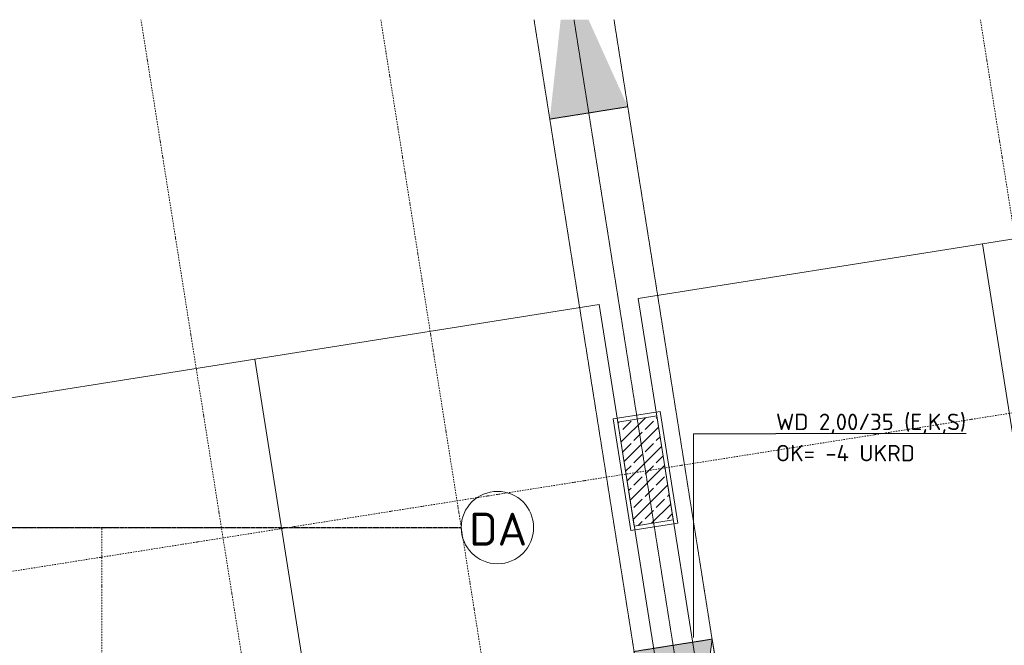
# Model space of a CAD drawing. Header units: millimetres. Extents: x 1523 to 73204, y -91281 to 10268.
# Tile 98 of 120: x 49681 to 57163, y -52001 to -47247. Entities that reach past the tile are written whole.
import ezdxf

# ---------------------------------------------------------------- set-up
doc = ezdxf.new("R2010")
doc.units = ezdxf.units.MM
for name, pattern in [('IMPORT-STRICHPUNKT _7_', [20, 10, -5, 0, -5]), ('IMPORT-VERDECKT _8_', [7.5, 5, -2.5]), ('Rasterlinie', [22.225, 12.7, -3.175, 3.175, -3.175])]:
    doc.linetypes.add(name, pattern=pattern)
for name, color, linetype, lineweight, true_color in [('50 A--Möblierung', 7, 'Continuous', 13, 0x656565), ('90 A--Achsraster _1_50_', 7, 'IMPORT-STRICHPUNKT _7_', 13, 0x656565), ('AD', 1, 'Continuous', 13, 0xff0000), ('Neubau_10 A--Stütze', 7, 'Continuous', 13, 0x656565), ('Neubau_30 A--Träger _ Dachkonstruktion', 7, 'IMPORT-VERDECKT _8_', 13, 0x656565), ('Sockelbeschichtung Sprühnebel', 7, 'Continuous', 13, 0x656565), ('Xref_706_5_--_ÜP_-1_000_16_Übersichtsplan UG_IFC 2025_01_13_dwg', 7, 'Continuous', 13, 0x767676)]:
    doc.layers.add(name, color=color, linetype=linetype, lineweight=lineweight, true_color=true_color)
for name, color, linetype, lineweight in [('AD_Detail', 7, 'Continuous', 13), ('GB_HLS-OBJ', 7, 'Continuous', 18), ('M-EQPM-___-IDEN', 7, 'Continuous', 9), ('S-GRID-____-IDEN', 7, 'Continuous', 9), ('S-GRID-____-OTLN', 7, 'Continuous', 9)]:
    doc.layers.add(name, color=color, linetype=linetype, lineweight=lineweight)
doc.styles.add('ISOCPEUR', font='isocpeur.ttf', dxfattribs={"height": 125})
doc.styles.add('ISOCPEUR_1', font='isocpeur.ttf', dxfattribs={"height": 250})

# ---------------------------------------------------------------- blocks, each defined once
blk = doc.blocks.new('SuD_WD_RB Allgemein - SuD_WD_RB Allgemein-38888333-SuD_-1UG gesamt Plot  - Blatt 7')
at = {"layer": 'AD', "lineweight": 18}
blk.add_hatch(color=256, dxfattribs=at).paths.add_polyline_path([(-602.7, -1000), (0, -1000), (-301.3, 0)])
at = {"layer": 'AD_Detail', "lineweight": 18, "true_color": 0xff0000}
blk.add_hatch(color=1, dxfattribs=at).paths.add_polyline_path([(-301.3, 0), (0, 1000), (-602.7, 1000), (-395, 310.9)])
at = {"layer": 'AD', "color": 7}
for p, q in [((-602.7, -1000), (0, 1000)), ((-602.7, 1000), (0, -1000)), ((-602.7, -1000), (-602.7, 1000)), ((-602.7, 1000), (0, 1000)), ((0, 1000), (0, -1000)), ((0, -1000), (-602.7, -1000))]:
    blk.add_line(p, q, dxfattribs=at)
at = {"layer": 'AD_Detail'}
for p, q in [((0, 1000), (-602.7, 1000)), ((-602.7, 1000), (-301.3, 0)), ((-301.3, 0), (0, 1000)), ((-301.3, 0), (-602.7, -1000)), ((0, -1000), (-301.3, 0)), ((-602.7, -1000), (0, -1000))]:
    blk.add_line(p, q, dxfattribs=at)
blk = doc.blocks.new('Xref_706_5_--_ÜP_-1_000_11_Übersichtsplan UG_IFC 2024_09_30_dwg_Standard-Rastermarker_6-41960559-SuD_-1UG gesamt Plot  - Blatt 7')
at = {"layer": '90 A--Achsraster _1_50_', "color": 9, "true_color": 0xcbcbcb, "flags": 128}
blk.add_lwpolyline([(0, 0), (750, 0), (31250, 0), (32000, 0)], dxfattribs=at)
blk = doc.blocks.new('Xref_706_5_--_ÜP_-1_000_11_Übersichtsplan UG_IFC 2024_09_30_dwg_Standard-Rastermarker_29-41960583-SuD_-1UG gesamt Plot  - Blatt 7')
at = {"layer": '90 A--Achsraster _1_50_', "color": 9, "true_color": 0xcbcbcb}
blk.add_line((0, 0), (53500.2, 0), dxfattribs=at)
blk = doc.blocks.new('Xref_706_5_--_ÜP_-1_000_16_Übersichtsplan UG_IFC 2025_01_13_dwg-35469238-SuD_-1UG gesamt Plot  - Blatt 7')
at = {"layer": 'Neubau_10 A--Stütze', "true_color": 0xcbcbcb}
h = blk.add_hatch(dxfattribs=at)
h.set_pattern_fill('FP_4', color=9, style=0, pattern_type=2)
h.set_pattern_definition([(131.336, (0, 0), (90.10192, 79.25683), []), (131.336, (-45.05, -39.63), (90.10192, 79.25683), [90, -30])])
h.paths.add_polyline_path([(46371.5, -75401.1), (46343.6, -75102.4), (45547.1, -75176.8), (45575, -75475.5), (46356.4, -75402.5)])
at = {"layer": 'Neubau_30 A--Träger _ Dachkonstruktion', "linetype": 'Continuous', "true_color": 0xededed}
blk.add_hatch(color=7, dxfattribs=at).paths.add_polyline_path([(43244.5, -75843.8), (43188.7, -75246.4), (42509.5, -75501.6), (42502.7, -75607.7), (42495.9, -75712.9)])
at = {"layer": '50 A--Möblierung', "color": 9, "true_color": 0xcbcbcb, "flags": 128}
for points in [[(49876.5, -72110.8), (49630, -69472.3), (44153.9, -69983.8), (44400.3, -72622.4)], [(50122.9, -74749.4), (49876.5, -72110.8), (44400.3, -72622.4), (44646.8, -75260.9)], [(50397.3, -77686.6), (50150.8, -75048.1), (44674.7, -75559.6), (44921.1, -78198.1)], [(50643.7, -80325.1), (50397.3, -77686.6), (44921.1, -78198.1), (45167.6, -80836.6)]]:
    blk.add_lwpolyline(points, close=True, dxfattribs=at)
at = {"layer": '90 A--Achsraster _1_50_', "color": 9, "true_color": 0xcbcbcb}
for p, q in [((65360.4, -70413.5), (42699.7, -72530.1)), ((65069.2, -74960.3), (42408.6, -77076.9)), ((64952.8, -76779), (42292.1, -78895.6)), ((58838.4, -80252.8), (46124.3, -79438.7))]:
    blk.add_line(p, q, dxfattribs=at)
at = {"layer": 'Neubau_10 A--Stütze', "color": 9, "true_color": 0xcbcbcb, "flags": 128}
blk.add_lwpolyline([(46371.5, -75401.1), (46343.6, -75102.4), (45547.1, -75176.8), (45575, -75475.5)], close=True, dxfattribs=at)
at = {"layer": 'Neubau_30 A--Träger _ Dachkonstruktion', "color": 9, "true_color": 0xcbcbcb}
for p, q in [((42502.4, -75611.8), (62242.7, -73768)), ((43188.7, -75246.4), (42521.8, -75308.7))]:
    blk.add_line(p, q, dxfattribs=at)
at = {"layer": 'Neubau_30 A--Träger _ Dachkonstruktion', "color": 9, "true_color": 0xcbcbcb, "flags": 128}
for points in [[(49257.9, -74679.5), (47266.5, -74865.5), (47322.3, -75462.9), (43244.5, -75843.8)], [(42483, -75914.9), (43244.5, -75843.8), (43188.7, -75246.4), (47266.5, -74865.5)]]:
    blk.add_lwpolyline(points, dxfattribs=at)
at = {"layer": 'Sockelbeschichtung Sprühnebel', "color": 9, "true_color": 0xcbcbcb, "flags": 128}
blk.add_lwpolyline([(45547.9, -75508.1), (45514.4, -75149.7), (46370.7, -75069.7), (46404.2, -75428.2)], close=True, dxfattribs=at)
for name, p, rotation in [('Xref_706_5_--_ÜP_-1_000_11_Übersichtsplan UG_IFC 2024_09_30_dwg_Standard-Rastermarker_29-41960583-SuD_-1UG gesamt Plot  - Blatt 7', (49410.3, -112235.8), 95.33628353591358), ('Xref_706_5_--_ÜP_-1_000_11_Übersichtsplan UG_IFC 2024_09_30_dwg_Standard-Rastermarker_6-41960559-SuD_-1UG gesamt Plot  - Blatt 7', (44142.1, -110395.3), 86.33628353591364)]:
    blk.add_blockref(name, p, dxfattribs=dict(rotation=rotation))
blk = doc.blocks.new('Raster - Rasterbeschriftung-19777754-SuD_-1UG gesamt Plot  - Blatt 7')
at = {"layer": 'S-GRID-____-IDEN'}
blk.add_circle((0, 0), 5.5, dxfattribs=at)

msp = doc.modelspace()

# ---------------------------------------------------------------- linework, layer by layer
at = {"layer": 'M-EQPM-___-IDEN'}
for p, q in [((54802.593, -50395.079), (55427.885, -50395.079)), ((54802.593, -51942.704), (54802.593, -50395.079))]:
    msp.add_line(p, q, dxfattribs=at)
at = {"layer": 'S-GRID-____-OTLN', "linetype": 'Rasterlinie', "lineweight": 25}
msp.add_line((17345.902, -51106.236), (53036.508, -51106.236), dxfattribs=at)

# ---------------------------------------------------------------- block references
at = {"layer": 'GB_HLS-OBJ', "rotation": 8.999999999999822}
msp.add_blockref('SuD_WD_RB Allgemein - SuD_WD_RB Allgemein-38888333-SuD_-1UG gesamt Plot  - Blatt 7', (55100.214, -52940.66), dxfattribs=at)
at = {"layer": 'S-GRID-____-IDEN', "xscale": 49.99999999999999, "yscale": 49.99999999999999, "zscale": 49.99999999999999, "rotation": 269.9999999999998}
msp.add_blockref('Raster - Rasterbeschriftung-19777754-SuD_-1UG gesamt Plot  - Blatt 7', (53311.508, -51106.236), dxfattribs=at)
at = {"layer": 'Xref_706_5_--_ÜP_-1_000_16_Übersichtsplan UG_IFC 2025_01_13_dwg', "color": 9, "true_color": 0xcbcbcb, "rotation": 273.6637164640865}
msp.add_blockref('Xref_706_5_--_ÜP_-1_000_16_Übersichtsplan UG_IFC 2025_01_13_dwg-35469238-SuD_-1UG gesamt Plot  - Blatt 7', (126634.737, 0), dxfattribs=at)

# ---------------------------------------------------------------- texts
at = {"layer": 'M-EQPM-___-IDEN', "color": 1, "true_color": 0xff0000, "char_height": 125, "attachment_point": 1, "style": 'ISOCPEUR'}
for s, insert, width in [('\\LWD 2,00/35 (E,K,S)', (55427.885, -50240.717), 1747.67875), ('OK= -4 UKRD', (55427.885, -50477.981), 1242.61562)]:
    msp.add_mtext(s, dxfattribs=dict(at, insert=insert, width=width))
at = {"layer": 'S-GRID-____-IDEN', "insert": (53096.968, -50993.457), "char_height": 250, "width": 513.08, "attachment_point": 1, "style": 'ISOCPEUR_1'}
msp.add_mtext('DA', dxfattribs=at)

doc.saveas('drawing.dxf')
